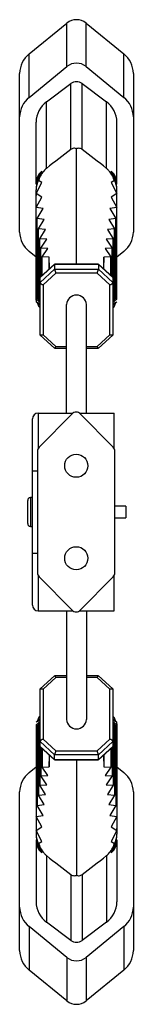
# Paper-space layout '_Rechts' of a CAD drawing. Header units: millimetres. Extents: x -16 to 3, y -85 to 85.
import ezdxf

# ---------------------------------------------------------------- set-up
doc = ezdxf.new("R2010")
doc.units = ezdxf.units.MM

psp = doc.layouts.new('_Rechts')

# ---------------------------------------------------------------- linework, layer by layer
at = {"color": 7, "linetype": 'Continuous', "lineweight": 25}
for p, q in [((-14.75, 79.27), (-8.23, 84.61)), ((-8.23, 77.09), (-8.23, 84.61)), ((-4.87, 77.09), (-4.87, 84.61)), ((-4.87, 84.61), (1.65, 79.27)), ((-14.75, 71.75), (-14.75, 79.27)), ((1.65, 71.75), (1.65, 79.27)), ((-14.75, 71.75), (-8.23, 77.09)), ((-4.87, 77.09), (1.65, 71.75)), ((-16.4, 48.44), (-16.4, 75.91)), ((3.3, 75.91), (3.3, 48.44)), ((-11.74, 70.97), (-7.51, 74.14)), ((-7.51, 62.75), (-7.51, 74.14)), ((-5.59, 62.75), (-5.59, 74.14)), ((-5.59, 74.14), (-1.36, 70.97)), ((-11.74, 59.47), (-11.74, 70.97)), ((-1.36, 59.47), (-1.36, 70.97)), ((-13.55, 56.74), (-13.55, 67.48)), ((0.45, 56.74), (0.45, 67.48)), ((-6.55, 42.9), (-6.55, 62.87)), ((-13.54, 55.12), (-12.55, 57.01)), ((-12.55, 57.01), (-13.13, 57.38)), ((0.03, 57.38), (-0.55, 57.01)), ((-0.55, 57.01), (0.44, 55.12)), ((-13.55, 36.67), (-13.55, 55.77)), ((-13.54, 55.12), (-13.54, 55.09)), ((-12.55, 54.51), (-13.54, 55.09)), ((0.44, 55.09), (-0.55, 54.51)), ((0.44, 55.09), (0.44, 55.12)), ((0.45, 36.83), (0.45, 55.77)), ((-13.55, 52.7), (-12.55, 54.51)), ((-0.55, 54.51), (0.45, 52.7)), ((-12.34, 52.52), (-13.55, 52.7)), ((-13.34, 50.79), (-12.34, 52.52)), ((0.45, 52.7), (-0.76, 52.52)), ((-0.76, 52.52), (0.24, 50.79)), ((-12.13, 50.64), (-13.34, 50.79)), ((-13.34, 36.98), (-13.34, 50.79)), ((-13.13, 48.98), (-12.13, 50.64)), ((0.24, 50.79), (-0.97, 50.64)), ((-0.97, 50.64), (0.03, 48.98)), ((0.24, 36.98), (0.24, 50.79)), ((-11.93, 48.86), (-13.13, 48.98)), ((-13.13, 37.03), (-13.13, 48.98)), ((-12.93, 47.28), (-11.93, 48.86)), ((0.03, 48.98), (-1.18, 48.86)), ((-1.18, 48.86), (-0.18, 47.28)), ((0.03, 37.03), (0.03, 48.98)), ((-11.72, 47.19), (-12.93, 47.28)), ((-12.93, 36.98), (-12.93, 47.28)), ((-12.72, 45.67), (-11.72, 47.19)), ((-0.18, 47.28), (-1.38, 47.19)), ((-1.38, 47.19), (-0.38, 45.67)), ((-0.18, 36.98), (-0.18, 47.28)), ((-13.55, 44.1), (-14.75, 45.08)), ((-11.51, 45.61), (-12.72, 45.67)), ((-12.72, 40.74), (-12.72, 45.67)), ((-12.51, 44.15), (-11.51, 45.61)), ((-0.38, 45.67), (-1.59, 45.61)), ((-1.59, 45.61), (-0.59, 44.15)), ((-0.38, 40.74), (-0.38, 45.67)), ((1.65, 45.08), (0.45, 44.1)), ((-10.35, 42.85), (-12.85, 40.59)), ((-10.34, 42.9), (-12.82, 40.64)), ((-11.3, 44.12), (-12.51, 44.15)), ((-12.51, 40.93), (-12.51, 44.15)), ((-11.3, 42.03), (-11.3, 44.12)), ((-2.75, 42.85), (-10.35, 42.85)), ((-10.35, 42.85), (-10.35, 42.01)), ((-2.77, 42.9), (-10.33, 42.9)), ((-0.28, 40.64), (-2.76, 42.9)), ((-2.75, 42.85), (-2.75, 42.01)), ((-0.25, 40.59), (-2.75, 42.85)), ((-0.59, 44.15), (-1.8, 44.12)), ((-1.8, 42.03), (-1.8, 44.12)), ((-0.59, 40.93), (-0.59, 44.15)), ((-12.85, 39.74), (-10.35, 42.01)), ((-10.14, 41.34), (-12.35, 39.34)), ((-10.35, 42.01), (-2.75, 42.01)), ((-2.96, 41.34), (-10.14, 41.34)), ((-0.75, 39.34), (-2.96, 41.34)), ((-2.75, 42.01), (-0.25, 39.74)), ((-12.85, 30.68), (-12.85, 40.59)), ((-12.35, 39.34), (-12.35, 30.66)), ((-0.75, 30.66), (-0.75, 39.34)), ((-0.25, 40.59), (-0.25, 30.68)), ((-12.85, 36.25), (-13.55, 36.83)), ((-13.55, 36.83), (-12.85, 36.48)), ((-13.54, 36.37), (-13.54, 36.36)), ((-13.54, 36.37), (-12.85, 36.11)), ((-12.85, 35.72), (-13.54, 36.36)), ((-12.85, 36.62), (-13.34, 36.98)), ((-13.34, 36.98), (-12.85, 36.72)), ((-13.32, 36.16), (-13.13, 35.62)), ((-12.85, 36.84), (-13.13, 37.03)), ((-13.13, 37.03), (-12.85, 36.87)), ((-12.85, 36.93), (-12.93, 36.98)), ((-8.3, 17.1), (-8.3, 35.91)), ((-4.8, 17.1), (-4.8, 35.91)), ((-0.25, 36.87), (0.03, 37.03)), ((0.03, 37.03), (-0.25, 36.84)), ((-0.18, 36.98), (-0.25, 36.93)), ((-0.25, 36.72), (0.24, 36.98)), ((0.24, 36.98), (-0.25, 36.62)), ((-0.25, 36.48), (0.45, 36.83)), ((0.45, 36.83), (-0.25, 36.25)), ((-0.25, 36.11), (0.44, 36.37)), ((0.44, 36.36), (-0.25, 35.72)), ((0.03, 35.62), (0.22, 36.16)), ((0.44, 36.36), (0.44, 36.37)), ((-13.13, 35.62), (-12.85, 35.31)), ((-13.13, 35.62), (-12.85, 35.53)), ((-0.25, 35.53), (0.03, 35.62)), ((-12.82, 30.62), (-10.34, 28.37)), ((-12.35, 30.66), (-10.14, 28.66)), ((-2.96, 28.66), (-0.75, 30.66)), ((-2.76, 28.37), (-0.28, 30.62)), ((-10.33, 28.37), (-8.3, 28.37)), ((-10.14, 28.66), (-8.3, 28.66)), ((-4.8, 28.66), (-2.96, 28.66)), ((-4.8, 28.37), (-2.77, 28.37)), ((-13.2, 17.1), (-7.2, 17.1)), ((-13.2, 17.1), (-13.2, 10.94)), ((-6, 17.1), (0, 17.1)), ((0, 10.94), (0, 17.1)), ((-14.2, -16.1), (-14.2, 16.1)), ((-7.31, 17), (-13.01, 11.2)), ((-0.19, 11.2), (-5.89, 17)), ((-13.3, 10.5), (-13.3, -10.5)), ((0.1, -10.5), (0.1, 10.5)), ((-14.2, 7.1), (-13.3, 7.1)), ((-15, -2), (-15, 2)), ((-14.2, 2.5), (-14.5, 2.5)), ((-14.5, 2.5), (-14.5, -2.5)), ((2, 1), (0.1, 1)), ((2, 1), (2, -1)), ((0.1, -1), (2, -1)), ((-14.5, -2.5), (-14.2, -2.5)), ((-14.2, -7.1), (-13.3, -7.1)), ((-13.2, -10.94), (-13.2, -17.1)), ((-13.01, -11.2), (-7.31, -17)), ((-5.89, -17), (-0.19, -11.2)), ((0, -17.1), (0, -10.94)), ((-13.2, -17.1), (-7.2, -17.1)), ((-8.3, -17.1), (-8.3, -35.91)), ((-6, -17.1), (0, -17.1)), ((-4.8, -17.1), (-4.8, -35.91)), ((-10.34, -28.37), (-12.82, -30.62)), ((-10.14, -28.66), (-12.35, -30.66)), ((-8.3, -28.37), (-10.33, -28.37)), ((-8.3, -28.66), (-10.14, -28.66)), ((-2.77, -28.37), (-4.8, -28.37)), ((-2.96, -28.66), (-4.8, -28.66)), ((-0.75, -30.66), (-2.96, -28.66)), ((-0.28, -30.62), (-2.76, -28.37)), ((-12.35, -30.66), (-12.35, -39.34)), ((-0.75, -39.34), (-0.75, -30.66)), ((-12.85, -40.59), (-12.85, -30.68)), ((-0.25, -30.68), (-0.25, -40.59)), ((-13.54, -36.36), (-12.85, -35.72)), ((-13.13, -35.62), (-13.32, -36.16)), ((-12.85, -35.53), (-13.13, -35.62)), ((0.03, -35.62), (-0.25, -35.31)), ((0.03, -35.62), (-0.25, -35.53)), ((-0.25, -35.72), (0.44, -36.36)), ((0.22, -36.16), (0.03, -35.62)), ((-13.55, -36.83), (-12.85, -36.25)), ((-12.85, -36.48), (-13.55, -36.83)), ((-13.55, -36.83), (-13.55, -55.77)), ((-12.85, -36.11), (-13.54, -36.37)), ((-13.54, -36.36), (-13.54, -36.37)), ((-13.34, -36.98), (-12.85, -36.62)), ((-12.85, -36.72), (-13.34, -36.98)), ((-13.34, -36.98), (-13.34, -50.79)), ((-13.13, -37.03), (-12.85, -36.84)), ((-12.85, -36.87), (-13.13, -37.03)), ((-13.13, -37.03), (-13.13, -48.98)), ((-12.93, -36.98), (-12.85, -36.93)), ((-12.93, -36.98), (-12.93, -47.28)), ((0.44, -36.37), (-0.25, -36.11)), ((-0.25, -36.25), (0.45, -36.83)), ((0.45, -36.83), (-0.25, -36.48)), ((-0.25, -36.62), (0.24, -36.98)), ((0.24, -36.98), (-0.25, -36.72)), ((-0.25, -36.84), (0.03, -37.03)), ((0.03, -37.03), (-0.25, -36.87)), ((-0.25, -36.93), (-0.18, -36.98)), ((-0.18, -36.98), (-0.18, -47.28)), ((0.03, -37.03), (0.03, -48.98)), ((0.24, -36.98), (0.24, -50.79)), ((0.44, -36.37), (0.44, -36.36)), ((0.45, -36.67), (0.45, -55.77)), ((-10.35, -42.01), (-12.85, -39.74)), ((-12.85, -40.59), (-10.35, -42.85)), ((-12.82, -40.64), (-10.34, -42.9)), ((-12.72, -40.74), (-12.72, -45.67)), ((-12.35, -39.34), (-10.14, -41.34)), ((-2.96, -41.34), (-0.75, -39.34)), ((-2.76, -42.9), (-0.28, -40.64)), ((-0.25, -39.74), (-2.75, -42.01)), ((-2.75, -42.85), (-0.25, -40.59)), ((-0.38, -40.74), (-0.38, -45.67)), ((-12.51, -40.93), (-12.51, -44.15)), ((-11.3, -42.03), (-11.3, -44.12)), ((-2.75, -42.01), (-10.35, -42.01)), ((-10.35, -42.85), (-10.35, -42.01)), ((-10.14, -41.34), (-2.96, -41.34)), ((-2.75, -42.85), (-2.75, -42.01)), ((-1.8, -42.03), (-1.8, -44.12)), ((-0.59, -40.93), (-0.59, -44.15)), ((-14.75, -45.08), (-13.55, -44.1)), ((-12.51, -44.15), (-11.3, -44.12)), ((-11.51, -45.61), (-12.51, -44.15)), ((-10.35, -42.85), (-2.75, -42.85)), ((-10.33, -42.9), (-2.77, -42.9)), ((-6.55, -42.9), (-6.55, -62.87)), ((-1.8, -44.12), (-0.59, -44.15)), ((-0.59, -44.15), (-1.59, -45.61)), ((0.45, -44.1), (1.65, -45.08)), ((-12.72, -45.67), (-11.51, -45.61)), ((-11.72, -47.19), (-12.72, -45.67)), ((-1.59, -45.61), (-0.38, -45.67)), ((-0.38, -45.67), (-1.38, -47.19)), ((-12.93, -47.28), (-11.72, -47.19)), ((-11.93, -48.86), (-12.93, -47.28)), ((-1.38, -47.19), (-0.18, -47.28)), ((-0.18, -47.28), (-1.18, -48.86)), ((-16.4, -75.91), (-16.4, -48.44)), ((-13.13, -48.98), (-11.93, -48.86)), ((-12.13, -50.64), (-13.13, -48.98)), ((-1.18, -48.86), (0.03, -48.98)), ((0.03, -48.98), (-0.97, -50.64)), ((3.3, -48.44), (3.3, -75.91)), ((-13.34, -50.79), (-12.13, -50.64)), ((-12.34, -52.52), (-13.34, -50.79)), ((-0.97, -50.64), (0.24, -50.79)), ((0.24, -50.79), (-0.76, -52.52)), ((-13.55, -52.7), (-12.34, -52.52)), ((-12.55, -54.51), (-13.55, -52.7)), ((-0.76, -52.52), (0.45, -52.7)), ((0.45, -52.7), (-0.55, -54.51)), ((-13.54, -55.09), (-12.55, -54.51)), ((-0.55, -54.51), (0.44, -55.09)), ((-13.54, -55.09), (-13.54, -55.12)), ((-12.55, -57.01), (-13.54, -55.12)), ((0.44, -55.12), (-0.55, -57.01)), ((0.44, -55.12), (0.44, -55.09)), ((-13.55, -56.74), (-13.55, -67.48)), ((-13.13, -57.38), (-12.55, -57.01)), ((-0.55, -57.01), (0.03, -57.38)), ((0.45, -56.74), (0.45, -67.48)), ((-11.74, -59.47), (-11.74, -70.97)), ((-1.36, -59.47), (-1.36, -70.97)), ((-7.51, -62.75), (-7.51, -74.14)), ((-5.59, -62.75), (-5.59, -74.14)), ((-7.51, -74.14), (-11.74, -70.97)), ((-1.36, -70.97), (-5.59, -74.14)), ((-8.23, -77.09), (-14.75, -71.75)), ((-14.75, -71.75), (-14.75, -79.27)), ((1.65, -71.75), (-4.87, -77.09)), ((1.65, -71.75), (1.65, -79.27)), ((-8.23, -77.09), (-8.23, -84.61)), ((-4.87, -77.09), (-4.87, -84.61)), ((-8.23, -84.61), (-14.75, -79.27)), ((1.65, -79.27), (-4.87, -84.61))]:
    psp.add_line(p, q, dxfattribs=at)
at = {"color": 7, "linetype": 'Continuous', "lineweight": 25, "flags": 128}
for points in [[(-11.21, 42.11), (-11.22, 42.21), (-11.3, 44.12)], [(-10.35, 42.85), (-10.35, 42.88), (-10.34, 42.9), (-10.33, 42.9)], [(-2.75, 42.85), (-2.75, 42.88), (-2.76, 42.9)], [(-1.8, 44.12), (-1.88, 42.21), (-1.89, 42.11)], [(-12.85, 40.59), (-12.84, 40.62), (-12.82, 40.64)], [(-0.28, 40.64), (-0.26, 40.62), (-0.25, 40.59)], [(-12.35, 30.66), (-12.44, 30.63), (-12.52, 30.6), (-12.6, 30.59), (-12.67, 30.58), (-12.73, 30.59), (-12.78, 30.6), (-12.82, 30.62), (-12.84, 30.65), (-12.85, 30.68)], [(-0.25, 30.68), (-0.26, 30.65), (-0.28, 30.62), (-0.32, 30.6), (-0.37, 30.59), (-0.43, 30.58), (-0.5, 30.59), (-0.58, 30.6), (-0.66, 30.63), (-0.75, 30.66)], [(-10.14, 28.66), (-10.18, 28.58), (-10.21, 28.51), (-10.25, 28.46), (-10.28, 28.41), (-10.3, 28.38), (-10.32, 28.37), (-10.34, 28.37), (-10.34, 28.37)], [(-2.96, -28.66), (-2.92, -28.58), (-2.89, -28.51), (-2.85, -28.46), (-2.82, -28.41), (-2.8, -28.38), (-2.78, -28.37), (-2.76, -28.37), (-2.76, -28.37)], [(-12.85, -30.68), (-12.84, -30.65), (-12.82, -30.62), (-12.78, -30.6), (-12.73, -30.59), (-12.67, -30.58), (-12.6, -30.59), (-12.52, -30.6), (-12.44, -30.63), (-12.35, -30.66)], [(-0.75, -30.66), (-0.66, -30.63), (-0.58, -30.6), (-0.5, -30.59), (-0.43, -30.58), (-0.37, -30.59), (-0.32, -30.6), (-0.28, -30.62), (-0.26, -30.65), (-0.25, -30.68)], [(-12.82, -40.64), (-12.84, -40.62), (-12.85, -40.59)], [(-0.25, -40.59), (-0.26, -40.62), (-0.28, -40.64)], [(-11.3, -44.12), (-11.22, -42.21), (-11.21, -42.11)], [(-1.89, -42.11), (-1.88, -42.21), (-1.8, -44.12)], [(-10.35, -42.85), (-10.35, -42.88), (-10.34, -42.9)], [(-2.75, -42.85), (-2.75, -42.88), (-2.76, -42.9)]]:
    psp.add_lwpolyline(points, dxfattribs=at)
at = {"color": 7, "linetype": 'Continuous', "lineweight": 25}
for centre in [(-6.6, 8), (-6.6, -8)]:
    psp.add_circle(centre, 2, dxfattribs=at)
for centre, radius, start, end in [((-6.55, 82.51), 2.69, 51.4041, 128.5959), ((-12.04, 75.85), 4.36, 128.4383, 179.3339), ((-1.06, 75.85), 4.36, 0.6661, 51.5617), ((-6.55, 74.99), 2.69, 51.4041, 128.5959), ((-6.55, 72.84), 1.62, 53.7134, 126.2866), ((-12.04, 68.33), 4.36, 128.4383, 179.3339), ((-1.06, 68.33), 4.36, 0.6661, 51.5617), ((-9.17, 67.42), 4.38, 125.9089, 179.2393), ((-3.93, 67.42), 4.38, 0.7607, 54.0911), ((275.69, -307), 465.74, 127.4487, 128.1074), ((-288.79, -307), 465.74, 51.8926, 52.5513), ((-7.05, 55.5), 6.51, 147.7271, 177.6151), ((-10.91, 56.9), 2.64, 128.2772, 183.4727), ((-2.19, 56.9), 2.64, 356.5273, 51.7228), ((-6.05, 55.5), 6.51, 2.3849, 32.2729), ((-10.55, 55.85), 3, 149.2412, 181.5699), ((-2.55, 55.85), 3, 358.4301, 30.7588), ((-9.21, 54.79), 4.34, 175.7565, 179.9609), ((-9.65, 54.8), 3.9, 175.7768, 180.0369), ((-3.89, 54.79), 4.34, 0.0391, 4.2435), ((-3.45, 54.8), 3.9, 359.9631, 4.2232), ((-12.04, 48.49), 4.36, 180.6661, 231.5617), ((-1.06, 48.49), 4.36, 308.4383, 359.3339), ((-8.16, 42.33), 2.21, 188.2693, 206.3542), ((-4.94, 42.33), 2.21, 333.6458, 351.7307), ((-12.19, 40.06), 0.734, 205.5713, 257.2473), ((-0.91, 40.06), 0.734, 282.7527, 334.4287), ((-6.55, 35.77), 1.76, 4.5338, 175.4662), ((-9.22, 36.67), 4.33, 180.0348, 184.0081), ((-2.49, 28.77), 0.485, 193.6716, 235.5086), ((-13.2, 16.1), 1, 90, 180), ((-6.6, 16.3), 1, 44.5018, 135.4982), ((-12.3, 10.5), 1, 135.4982, 180), ((-0.9, 10.5), 1, 0, 44.5018), ((-14.5, 2), 0.5, 90, 180), ((-14.5, -2), 0.5, 180, 270), ((-12.3, -10.5), 1, 180, 224.5018), ((-0.9, -10.5), 1, 315.4982, 0), ((-13.2, -16.1), 1, 180, 270), ((-6.6, -16.3), 1, 224.5018, 315.4982), ((-10.61, -28.77), 0.485, 13.6716, 55.5086), ((-6.55, -35.77), 1.76, 184.5338, 355.4662), ((-3.88, -36.67), 4.33, 0.0348, 4.0081), ((-12.19, -40.06), 0.734, 102.7527, 154.4287), ((-0.91, -40.06), 0.734, 25.5713, 77.2473), ((-8.16, -42.33), 2.21, 153.6458, 171.7307), ((-4.94, -42.33), 2.21, 8.2693, 26.3542), ((-12.04, -48.49), 4.36, 128.4383, 179.3339), ((-1.06, -48.49), 4.36, 0.6661, 51.5617), ((-9.65, -54.8), 3.9, 179.9631, 184.2232), ((-9.21, -54.79), 4.34, 180.0391, 184.2435), ((-7.05, -55.5), 6.51, 182.3849, 212.2729), ((-10.55, -55.85), 3, 178.4301, 210.7588), ((-6.05, -55.5), 6.51, 327.7271, 357.6151), ((-2.55, -55.85), 3, 329.2412, 1.5699), ((-3.45, -54.8), 3.9, 355.7768, 0.0369), ((-3.89, -54.79), 4.34, 355.7565, 359.9609), ((-10.91, -56.9), 2.64, 176.5273, 231.7228), ((-2.19, -56.9), 2.64, 308.2772, 3.4727), ((275.69, 307), 465.74, 231.8926, 232.5513), ((-288.79, 307), 465.74, 307.4487, 308.1074), ((-9.17, -67.42), 4.38, 180.7607, 234.0911), ((-3.93, -67.42), 4.38, 305.9089, 359.2393), ((-12.04, -68.33), 4.36, 180.6661, 231.5617), ((-1.06, -68.33), 4.36, 308.4383, 359.3339), ((-6.55, -72.84), 1.62, 233.7134, 306.2866), ((-12.04, -75.85), 4.36, 180.6661, 231.5617), ((-1.06, -75.85), 4.36, 308.4383, 359.3339), ((-6.55, -74.99), 2.69, 231.4041, 308.5959), ((-6.55, -82.51), 2.69, 231.4041, 308.5959)]:
    psp.add_arc(centre, radius, start, end, dxfattribs=at)
for points, knots in [([(-6.55, 62.87), (-6.65, 62.9), (-6.86, 62.96), (-7.17, 62.93), (-7.39, 62.83), (-7.49, 62.76), (-7.51, 62.75)], [0, 0, 0, 0, 0.344062, 0.670013, 0.94166, 1, 1, 1, 1]), ([(-5.59, 62.75), (-5.67, 62.8), (-5.85, 62.91), (-6.18, 62.96), (-6.42, 62.92), (-6.55, 62.88), (-6.55, 62.87)], [0, 0, 0, 0, 0.256579, 0.557245, 0.992772, 1, 1, 1, 1]), ([(-11.74, 59.47), (-11.96, 59.26), (-12.46, 58.8), (-12.88, 58.04), (-13.07, 57.54), (-13.13, 57.38)], [0, 0, 0, 0, 0.3562944, 0.7983612, 1, 1, 1, 1]), ([(0.03, 57.38), (-0.06, 57.62), (-0.3, 58.24), (-0.79, 58.97), (-1.23, 59.35), (-1.36, 59.47)], [0, 0, 0, 0, 0.308386, 0.793234, 1, 1, 1, 1]), ([(-0.25, 35.31), (-0.22, 35.35), (-0.09, 35.46), (-0.02, 35.55), (0.03, 35.62)], [0, 0, 0, 0, 0.267738, 1, 1, 1, 1]), ([(-12.85, -35.31), (-12.88, -35.35), (-13.01, -35.46), (-13.08, -35.55), (-13.13, -35.62)], [0, 0, 0, 0, 0.267738, 1, 1, 1, 1]), ([(-13.13, -57.38), (-13.04, -57.62), (-12.8, -58.24), (-12.31, -58.97), (-11.87, -59.35), (-11.74, -59.47)], [0, 0, 0, 0, 0.308386, 0.793234, 1, 1, 1, 1]), ([(-1.36, -59.47), (-1.14, -59.26), (-0.64, -58.8), (-0.22, -58.04), (-0.03, -57.54), (0.03, -57.38)], [0, 0, 0, 0, 0.356294, 0.798361, 1, 1, 1, 1]), ([(-7.51, -62.75), (-7.43, -62.8), (-7.25, -62.91), (-6.92, -62.96), (-6.68, -62.92), (-6.55, -62.88), (-6.55, -62.87)], [0, 0, 0, 0, 0.256579, 0.557245, 0.992772, 1, 1, 1, 1]), ([(-6.55, -62.87), (-6.45, -62.9), (-6.24, -62.96), (-5.93, -62.93), (-5.71, -62.83), (-5.61, -62.76), (-5.59, -62.75)], [0, 0, 0, 0, 0.3440619, 0.6700133, 0.94166, 1, 1, 1, 1])]:
    psp.add_open_spline(points, degree=3, knots=knots, dxfattribs=at)

doc.saveas('drawing.dxf')
